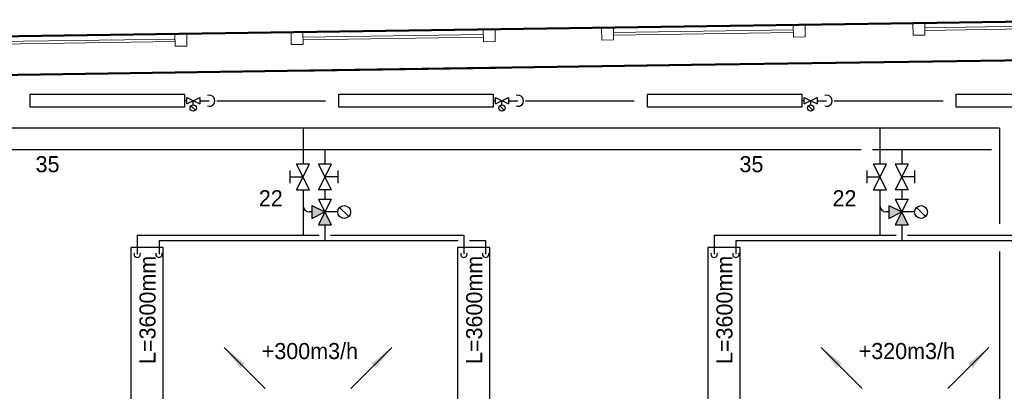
# Model space of a CAD drawing. Header units: millimetres. Extents: x 0 to 83478, y 0 to 53008.
# Tile 65 of 83: x 32069 to 39724, y 25719 to 28607. Entities that reach past the tile are written whole.
import ezdxf
from ezdxf.enums import TextEntityAlignment as Align

# ---------------------------------------------------------------- set-up
doc = ezdxf.new("R2010")
doc.units = ezdxf.units.MM
doc.header["$LTSCALE"] = 50
doc.header["$MEASUREMENT"] = 0
doc.linetypes.add('V-KU', pattern=[2, 1, 1])
doc.linetypes.add('V-V', pattern=[2, 1, 1])
doc.layers.get('0').update_dxf_attribs({"linetype": 'CONTINUOUS'})
doc.layers.add('20602A200D001$0$A-GLAZ', color=151, linetype='CONTINUOUS', lineweight=13)
doc.layers.add('20602A200D001$0$A-WALL', color=7, linetype='CONTINUOUS', lineweight=13)
for name, color, linetype in [('V060-', 3, 'CONTINUOUS'), ('V070-', 3, 'CONTINUOUS'), ('V071-', 1, 'CONTINUOUS'), ('V100-', 6, 'CONTINUOUS'), ('V110', 1, 'CONTINUOUS'), ('V110-', 6, 'CONTINUOUS'), ('V111', 3, 'CONTINUOUS'), ('V111-', 1, 'CONTINUOUS')]:
    doc.layers.add(name, color=color, linetype=linetype)
doc.styles.add('FISO', font='fiso')

# ---------------------------------------------------------------- blocks, each defined once
blk = doc.blocks.new('V420', base_point=(455, 404.5))
blk.add_line((455, 404.5), (464, 404.5))
blk.add_solid([(455, 404.5), (459, 405), (459, 404)])
blk = doc.blocks.new('V421', base_point=(455.5, 404.5))
at = {"rotation": 180}
blk.add_blockref('V420', (464.5, 404.5), dxfattribs=at)
blk = doc.blocks.new('20602A200D001$0$VT- 28362 - VT--289138-P02')
at = {"layer": '20602A200D001$0$A-WALL'}
for p, q in [((56416.6, 26335), (44862.1, 26167.1)), ((56421.4, 26035), (52856.1, 25983.2)), ((42018.8, 25825.8), (52856.1, 25983.2))]:
    blk.add_line(p, q, dxfattribs=at)
at = {"layer": '20602A200D001$0$A-WALL', "lineweight": 50}
for p, q in [((44862.1, 26167.1), (56416.6, 26335)), ((56421.4, 26035), (52856.1, 25983.2)), ((52856.1, 25983.2), (42018.8, 25825.8))]:
    blk.add_line(p, q, dxfattribs=at)
blk = doc.blocks.new('20602A200D001$0$VT- 28362 - VT- 28362-289142-P02')
blk.add_blockref('20602A200D001$0$VT- 28362 - VT--289138-P02', (0, 0))
blk = doc.blocks.new('20602A200D001$0$V- 33106 - V- 4-289226-P02')
at = {"layer": '20602A200D001$0$A-GLAZ'}
for p, q in [((47354.4, 25903.3), (47354.5, 25899.6)), ((47354.5, 25899.6), (48936.3, 25921.8)), ((48936.2, 25926.3), (48936.3, 25921.8))]:
    blk.add_line(p, q, dxfattribs=at)
blk = doc.blocks.new('20602A200D001$0$V- 33106 - V--289219-P02')
at = {"layer": '20602A200D001$0$A-GLAZ'}
for p, q in [((47442.3, 26200.9), (47350.3, 26199.6)), ((47350.3, 26199.6), (47351.6, 26107.6)), ((47443.6, 26108.9), (47442.3, 26200.9)), ((48840.6, 26184.5), (47442.8, 26164.9)), ((48932, 26221.8), (48840, 26220.5)), ((48840, 26220.5), (48841.3, 26128.5)), ((48933.3, 26129.8), (48932, 26221.8)), ((47351.6, 26107.6), (47443.6, 26108.9)), ((47443.1, 26144.9), (48840.8, 26164.5)), ((48841.3, 26128.5), (48933.3, 26129.8))]:
    blk.add_line(p, q, dxfattribs=at)
blk = doc.blocks.new('20602A200D001$0$V- 33106 - V- 33106-289223-P02')
for name in ['20602A200D001$0$V- 33106 - V--289219-P02', '20602A200D001$0$V- 33106 - V- 4-289226-P02']:
    blk.add_blockref(name, (0, 0))
blk = doc.blocks.new('20602A200D001$0$V- 33631 - V- 4-289235-P02')
at = {"layer": '20602A200D001$0$A-GLAZ'}
for p, q in [((52161.4, 25968.9), (53743.6, 25993)), ((52161.4, 25973.2), (52161.4, 25968.9)), ((53743.5, 25996.1), (53743.6, 25993))]:
    blk.add_line(p, q, dxfattribs=at)
blk = doc.blocks.new('20602A200D001$0$V- 33631 - V--289228-P02')
at = {"layer": '20602A200D001$0$A-GLAZ'}
for p, q in [((52248.9, 26270.3), (52156.9, 26268.9)), ((52156.9, 26268.9), (52158.3, 26176.9)), ((52250.3, 26178.3), (52248.9, 26270.3)), ((53738.9, 26292.9), (53647, 26291.5)), ((53647, 26291.5), (53648.3, 26199.6)), ((53740.4, 26201), (53738.9, 26292.9)), ((53647.5, 26255.6), (52249.5, 26234.3)), ((52249.8, 26214.3), (53647.8, 26235.6)), ((53648.3, 26199.6), (53740.4, 26201)), ((52158.3, 26176.9), (52250.3, 26178.3))]:
    blk.add_line(p, q, dxfattribs=at)
blk = doc.blocks.new('20602A200D001$0$V- 33631 - V- 33631-289232-P02')
for name in ['20602A200D001$0$V- 33631 - V--289228-P02', '20602A200D001$0$V- 33631 - V- 4-289235-P02']:
    blk.add_blockref(name, (0, 0))
blk = doc.blocks.new('20602A200D001$0$V- 34156 - V- 4-289244-P02')
at = {"layer": '20602A200D001$0$A-GLAZ'}
for p, q in [((49747.6, 25933.4), (51333.6, 25956.6)), ((51333.5, 25961.1), (51333.6, 25956.6)), ((49747.5, 25938.1), (49747.6, 25933.4))]:
    blk.add_line(p, q, dxfattribs=at)
blk = doc.blocks.new('20602A200D001$0$V- 34156 - V--289237-P02')
at = {"layer": '20602A200D001$0$A-GLAZ'}
for p, q in [((51329.1, 26256.6), (51237.1, 26255.2)), ((51330.5, 26164.6), (51329.1, 26256.6)), ((49835.2, 26234.7), (49743.3, 26233.4)), ((49743.3, 26233.4), (49744.6, 26141.4)), ((49836.6, 26142.7), (49835.2, 26234.7)), ((51237.7, 26219.2), (49835.8, 26198.7)), ((49836.1, 26178.7), (51237.9, 26199.2)), ((51237.1, 26255.2), (51238.5, 26163.2)), ((49744.6, 26141.4), (49836.6, 26142.7)), ((51238.5, 26163.2), (51330.5, 26164.6))]:
    blk.add_line(p, q, dxfattribs=at)
blk = doc.blocks.new('20602A200D001$0$V- 34156 - V- 34156-289241-P02')
for name in ['20602A200D001$0$V- 34156 - V--289237-P02', '20602A200D001$0$V- 34156 - V- 4-289244-P02']:
    blk.add_blockref(name, (0, 0))
blk = doc.blocks.new('20602A200D001$0$V- 34681 - V- 4-289253-P02')
at = {"layer": '20602A200D001$0$A-GLAZ'}
for p, q in [((54582.6, 26006), (56142.6, 26030.6)), ((54582.6, 26008.3), (54582.6, 26006))]:
    blk.add_line(p, q, dxfattribs=at)
blk = doc.blocks.new('20602A200D001$0$V- 34681 - V--289246-P02')
at = {"layer": '20602A200D001$0$A-GLAZ'}
for p, q in [((54670, 26307.4), (54578, 26305.9)), ((54578, 26305.9), (54579.4, 26214)), ((54671.4, 26215.4), (54670, 26307.4)), ((56046.3, 26293.1), (54670.5, 26271.4)), ((54670.8, 26251.4), (56046.7, 26273.1)), ((56137.8, 26330.5), (56045.8, 26329.1)), ((56045.8, 26329.1), (56047.2, 26237.1)), ((56139.2, 26238.6), (56137.8, 26330.5)), ((54579.4, 26214), (54671.4, 26215.4)), ((56047.2, 26237.1), (56139.2, 26238.6))]:
    blk.add_line(p, q, dxfattribs=at)
blk = doc.blocks.new('20602A200D001$0$V- 34681 - V- 34681-289250-P02')
for name in ['20602A200D001$0$V- 34681 - V--289246-P02', '20602A200D001$0$V- 34681 - V- 4-289253-P02']:
    blk.add_blockref(name, (0, 0))
blk = doc.blocks.new('20602A200D001')
at = {"layer": '20602A200D001$0$A-GLAZ'}
for name in ['20602A200D001$0$V- 34156 - V- 34156-289241-P02', '20602A200D001$0$V- 33631 - V- 33631-289232-P02', '20602A200D001$0$V- 34681 - V- 34681-289250-P02', '20602A200D001$0$V- 33106 - V- 33106-289223-P02']:
    blk.add_blockref(name, (0, 0), dxfattribs=at)
at = {"layer": '20602A200D001$0$A-WALL', "lineweight": 50}
blk.add_blockref('20602A200D001$0$VT- 28362 - VT- 28362-289142-P02', (0, 0), dxfattribs=at)

msp = doc.modelspace()

# ---------------------------------------------------------------- linework, layer by layer
at = {"layer": 'V100-', "linetype": 'V-V'}
for p, q in [((33368.88, 27977.37), (33351.11, 27977.37)), ((33468.88, 27977.37), (33542.75, 27977.37)), ((33601.71, 27977.37), (34447.84, 27977.37)), ((35768.88, 27977.37), (35751.11, 27977.37)), ((35868.88, 27977.37), (35942.75, 27977.37)), ((36001.71, 27977.37), (36847.84, 27977.37)), ((38168.88, 27977.37), (38151.11, 27977.37)), ((38268.88, 27977.37), (38342.75, 27977.37)), ((38401.71, 27977.37), (39247.84, 27977.37))]:
    msp.add_line(p, q, dxfattribs=at)
at = {"layer": 'V100-', "color": 1}
for p, q in [((33368.88, 27952.37), (33468.88, 28002.37)), ((33368.88, 28002.37), (33468.88, 27952.37)), ((33368.88, 27952.37), (33368.88, 28002.37)), ((33418.88, 27945.5), (33418.88, 27977.37)), ((33468.88, 28002.37), (33468.88, 27952.37)), ((35768.88, 27952.37), (35868.88, 28002.37)), ((35768.88, 28002.37), (35868.88, 27952.37)), ((35768.88, 27952.37), (35768.88, 28002.37)), ((35818.88, 27945.5), (35818.88, 27977.37)), ((35868.88, 28002.37), (35868.88, 27952.37)), ((38168.88, 27952.37), (38268.88, 28002.37)), ((38168.88, 28002.37), (38268.88, 27952.37)), ((38168.88, 27952.37), (38168.88, 28002.37)), ((38218.88, 27945.5), (38218.88, 27977.37)), ((38268.88, 28002.37), (38268.88, 27952.37)), ((33401.2, 27938.18), (33436.55, 27902.83)), ((35801.2, 27938.18), (35836.55, 27902.83)), ((38201.2, 27938.18), (38236.55, 27902.83))]:
    msp.add_line(p, q, dxfattribs=at)
for points in [[(33351.11, 28027.37), (33351.11, 27927.37), (32151.11, 27927.37), (32151.11, 28027.37)], [(35751.11, 28027.37), (35751.11, 27927.37), (34551.11, 27927.37), (34551.11, 28027.37)], [(38151.11, 28027.37), (38151.11, 27927.37), (36951.11, 27927.37), (36951.11, 28027.37)], [(40551.11, 28027.37), (40551.11, 27927.37), (39351.11, 27927.37), (39351.11, 28027.37)]]:
    msp.add_lwpolyline(points, close=True, dxfattribs=at)
for centre in [(33418.88, 27920.5), (35818.88, 27920.5), (38218.88, 27920.5)]:
    msp.add_circle(centre, 25, dxfattribs=at)
for centre in [(33542.75, 27977.37), (35942.75, 27977.37), (38342.75, 27977.37)]:
    msp.add_arc(centre, 43.12, 250.857232, 469.142768, dxfattribs=at)
at = {"layer": 'V110', "color": 1}
for p, q in [((34222.65, 27285.42), (34322.65, 27485.42)), ((34322.65, 27285.42), (34222.65, 27485.42)), ((34322.65, 27485.42), (34222.65, 27485.42)), ((34491.95, 27485.42), (34391.95, 27285.42)), ((34391.95, 27485.42), (34491.95, 27285.42)), ((34491.95, 27485.42), (34391.95, 27485.42)), ((38707.73, 27285.42), (38807.73, 27485.42)), ((38807.73, 27285.42), (38707.73, 27485.42)), ((38807.73, 27485.42), (38707.73, 27485.42)), ((38977.03, 27485.42), (38877.03, 27285.42)), ((38877.03, 27485.42), (38977.03, 27285.42)), ((38977.03, 27485.42), (38877.03, 27485.42)), ((34172.65, 27335.42), (34172.65, 27435.42)), ((34541.95, 27435.42), (34541.95, 27335.42)), ((38657.73, 27335.42), (38657.73, 27435.42)), ((39027.03, 27435.42), (39027.03, 27335.42)), ((34172.65, 27385.42), (34272.65, 27385.42)), ((34541.95, 27385.42), (34441.95, 27385.42)), ((38657.73, 27385.42), (38757.73, 27385.42)), ((39027.03, 27385.42), (38927.03, 27385.42)), ((34222.65, 27285.42), (34322.65, 27285.42)), ((34491.95, 27285.42), (34391.95, 27285.42)), ((38707.73, 27285.42), (38807.73, 27285.42)), ((38977.03, 27285.42), (38877.03, 27285.42)), ((34491.95, 27212.55), (34391.95, 27012.55)), ((34391.95, 27212.55), (34491.95, 27012.55)), ((34391.95, 27212.55), (34491.95, 27212.55)), ((38977.03, 27212.55), (38877.03, 27012.55)), ((38877.03, 27212.55), (38977.03, 27012.55)), ((38877.03, 27212.55), (38977.03, 27212.55)), ((34341.95, 27162.55), (34341.95, 27062.55)), ((34341.95, 27162.55), (34441.95, 27112.55)), ((34341.95, 27062.55), (34441.95, 27112.55)), ((34541.95, 27112.55), (34441.95, 27112.55)), ((34556.6, 27147.9), (34627.31, 27077.19)), ((38827.03, 27162.55), (38827.03, 27062.55)), ((38827.03, 27162.55), (38927.03, 27112.55)), ((38827.03, 27062.55), (38927.03, 27112.55)), ((39027.03, 27112.55), (38927.03, 27112.55)), ((39041.67, 27147.9), (39112.38, 27077.19)), ((34391.95, 27012.55), (34491.95, 27012.55)), ((38877.03, 27012.55), (38977.03, 27012.55))]:
    msp.add_line(p, q, dxfattribs=at)
at = {"layer": 'V110'}
for points in [[(32934.43, 26837.5), (32934.43, 23237.5), (33184.43, 23237.5), (33184.43, 26837.5)], [(35474.05, 26837.5), (35474.05, 23237.5), (35724.05, 23237.5), (35724.05, 26837.5)], [(37419.51, 26837.5), (37419.51, 23237.5), (37669.51, 23237.5), (37669.51, 26837.5)]]:
    msp.add_lwpolyline(points, close=True, dxfattribs=at)
at = {"layer": 'V110', "color": 1}
for centre in [(34591.95, 27112.55), (39077.03, 27112.55)]:
    msp.add_circle(centre, 50, dxfattribs=at)
at = {"layer": 'V110'}
for centre in [(32983.2, 26784.86), (33152.5, 26784.86), (35522.82, 26784.86), (35692.12, 26784.86), (37468.28, 26784.86), (37637.58, 26784.86)]:
    msp.add_arc(centre, 25, 161.775885, 378.224115, dxfattribs=at)
at = {"layer": 'V110-', "linetype": 'V-KU'}
for p, q in [((39687.36, 27763.7), (23858.27, 27763.7)), ((34272.65, 27763.7), (34272.65, 27485.42)), ((38757.73, 27763.7), (38757.73, 27485.42)), ((39687.36, 27763.7), (39687.36, 27020.34)), ((38612.04, 27594.4), (29340.37, 27594.4)), ((34441.95, 27594.4), (34441.95, 27485.42)), ((39625.13, 27594.4), (38699.54, 27594.4)), ((38927.03, 27594.4), (38927.03, 27485.42)), ((34272.65, 27285.42), (34272.65, 26932.4)), ((34441.95, 27285.42), (34441.95, 27212.55)), ((38757.73, 27285.42), (38757.73, 26932.4)), ((38927.03, 27285.42), (38927.03, 27212.55)), ((34441.95, 27012.55), (34441.95, 26891.65)), ((38927.03, 27012.55), (38927.03, 26891.65)), ((32983.2, 26932.4), (34398.2, 26932.4)), ((32983.2, 26932.4), (32983.2, 26784.86)), ((33152.5, 26891.65), (35479.07, 26891.65)), ((33152.5, 26891.65), (33152.5, 26784.86)), ((34485.7, 26932.4), (35522.82, 26932.4)), ((35522.82, 26932.4), (35522.82, 26784.86)), ((35566.57, 26891.65), (35692.12, 26891.65)), ((35692.12, 26891.65), (35692.12, 26784.86)), ((37468.28, 26932.4), (38883.28, 26932.4)), ((37468.28, 26932.4), (37468.28, 26784.86)), ((37637.58, 26891.65), (39964.15, 26891.65)), ((37637.58, 26891.65), (37637.58, 26784.86)), ((38970.78, 26932.4), (40007.9, 26932.4)), ((39687.36, 26804.15), (39687.36, 20663.37))]:
    msp.add_line(p, q, dxfattribs=at)
at = {"layer": 'V110-', "linetype": 'V-V'}
for p, q in [((34341.95, 27112.55), (34322.65, 27112.55)), ((38827.03, 27112.55), (38807.73, 27112.55))]:
    msp.add_line(p, q, dxfattribs=at)
for centre in [(34322.65, 27162.55), (38807.73, 27162.55)]:
    msp.add_arc(centre, 50, 180, 270, dxfattribs=at)
at = {"layer": 'V110-'}
for points in [[(34341.95, 27162.55), (34341.95, 27062.55), (34441.95, 27112.55)], [(34391.95, 27012.55), (34491.95, 27012.55), (34441.95, 27112.55)], [(38827.03, 27162.55), (38827.03, 27062.55), (38927.03, 27112.55)], [(38877.03, 27012.55), (38977.03, 27012.55), (38927.03, 27112.55)]]:
    msp.add_solid(points, dxfattribs=at)

# ---------------------------------------------------------------- block references
at = {"layer": 'V060-'}
msp.add_blockref('20602A200D001', (-15563.7, 2272.18), dxfattribs=at)
at = {"layer": 'V070-', "xscale": 50, "yscale": 50, "zscale": 50}
for p, rotation in [((33978.35, 25741.03), 135), ((34644.31, 25740.86), 45), ((38619.22, 25741.03), 135), ((39285.18, 25740.86), 45)]:
    msp.add_blockref('V421', p, dxfattribs=dict(at, rotation=rotation))

# ---------------------------------------------------------------- texts
at = {"layer": 'V071-', "color": 1, "style": 'FISO'}
for s, p in [('+300m3/h', (33951.54, 25969.01)), ('+320m3/h', (38592.4, 25969.01))]:
    msp.add_text(s, height=125, dxfattribs=at).set_placement(p)
at = {"layer": 'V111', "color": 1, "style": 'FISO'}
for p in [(33125.54, 25930.94), (35665.16, 25930.94), (37610.62, 25930.94)]:
    msp.add_text('L=3600mm', height=125, rotation=90, dxfattribs=at).set_placement(p)
at = {"layer": 'V111-', "color": 1, "style": 'FISO'}
for s, p in [('35', (32378.93, 27421.72)), ('35', (37851.58, 27421.72)), ('22', (34114.75, 27156.66)), ('22', (38574.84, 27156.66))]:
    msp.add_text(s, height=125, dxfattribs=at).set_placement(p, align=Align.RIGHT)

doc.saveas('drawing.dxf')
